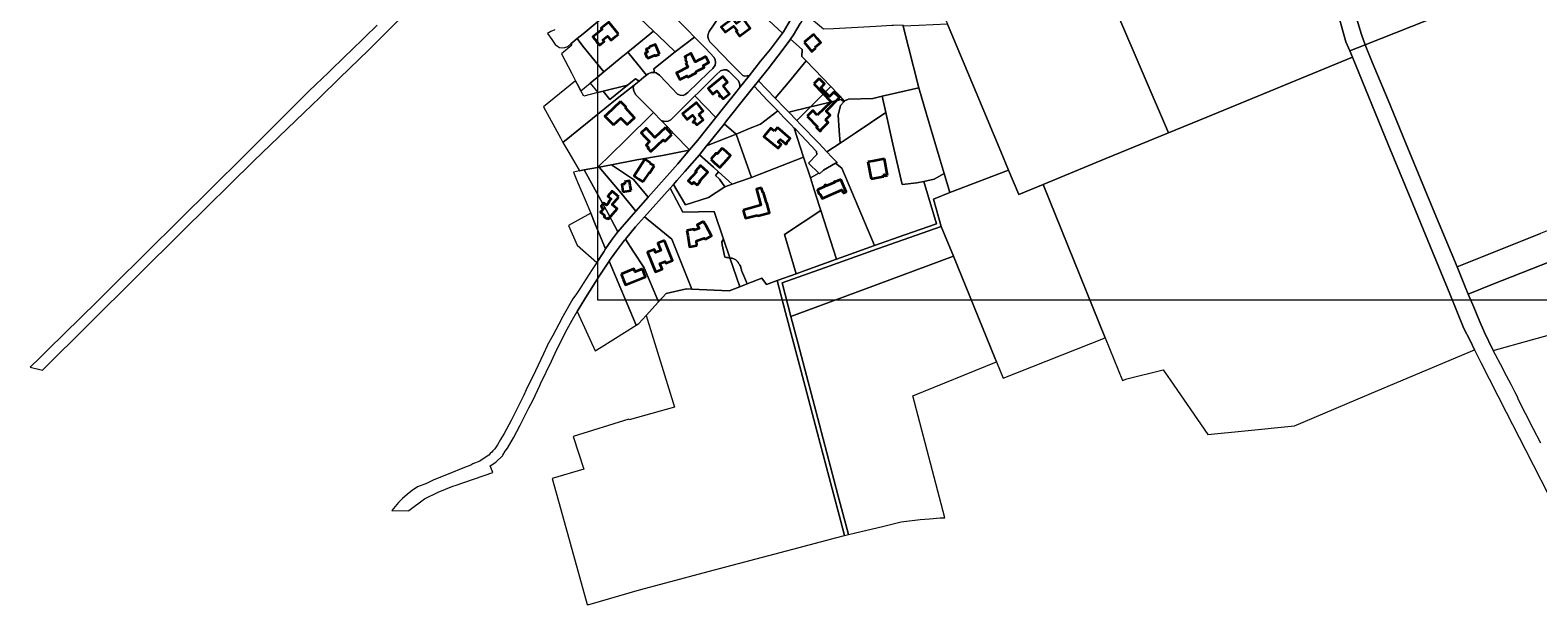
# Model space of a CAD drawing. Header units: metres. Extents: x 152747 to 157233, y 373738 to 378734.
# Tile 1 of 29: x 153053 to 154526, y 373778 to 374339. Entities that reach past the tile are written whole.
import ezdxf
from ezdxf.enums import TextEntityAlignment as Align

# ---------------------------------------------------------------- set-up
doc = ezdxf.new("R2010")
doc.units = ezdxf.units.M
for name, color, linetype, lineweight in [('B-XX-KG-GRENS_PERCEEL-GV', 150, 'Continuous', 18), ('B-XX-KG-GRENS_PERCEEL-S @ 0.001', 150, 'Continuous', 25), ('B-XX-OG-BEBOUWING-G', 7, 'Continuous', 35), ('B-XX-OG-BEBOUWING_HUISNUMMER-T18', 10, 'Continuous', 18), ('B-XX-OG-BEBOUWING_STRAATNAAM-T18', 10, 'Continuous', 18), ('X-XX-AL-DETAIL1-G', 7, 'Continuous', 18)]:
    doc.layers.add(name, color=color, linetype=linetype, lineweight=lineweight)
doc.styles.add('NLCS-ISO', font='NLCS-ISO.ttf', dxfattribs={"height": 1.8})
doc.styles.add('NLCS-ISO-M-T18', font='NLCS-ISO.ttf', dxfattribs={"height": 1.8})

# ---------------------------------------------------------------- blocks, each defined once
blk = doc.blocks.new('SKG-PERCEELNUMMER-SO')
at = {"layer": 'Defpoints'}
blk.add_point((0, 0), dxfattribs=at)
at = {"style": 'NLCS-ISO', "oblique": 10, "flags": 1}
blk.add_attdef('GEMEENTECODE', text='', height=1.8, dxfattribs=at).set_placement((0, 3), align=Align.MIDDLE_RIGHT)
at = {"style": 'NLCS-ISO', "oblique": 10}
blk.add_attdef('PERCEELNUMMER', text='', height=1.8, dxfattribs=at).set_placement((0, 0), align=Align.MIDDLE_CENTER)
at = {"style": 'NLCS-ISO', "oblique": 10, "flags": 1}
blk.add_attdef('SECTIE', text='', height=1.8, dxfattribs=at).set_placement((0, 2), align=Align.MIDDLE_LEFT)

msp = doc.modelspace()

# ---------------------------------------------------------------- linework, layer by layer
at = {"layer": 'B-XX-KG-GRENS_PERCEEL-GV'}
for points in [[(154551.715, 374720.47), (154519.145, 374713.308), (154517.516, 374712.967), (154505.184, 374710.386), (154501.576, 374709.631), (154488.886, 374706.952), (154488.234, 374636.776), (154487.824, 374591.591), (154487.368, 374531.385), (154428.07, 374531.094), (154427.906, 374474.52), (154427.561, 374439.465), (154427.385, 374421.589), (154427.471, 374401.61), (154344.131, 374366.925), (154353.839, 374334.803), (154357.555, 374324.891), (154432.355, 374354.589), (154544.269, 374398.613)], [(154544.269, 374398.613), (154432.355, 374354.589), (154357.555, 374324.891), (154364.419, 374308.042), (154379.9, 374270.848), (154396.79, 374229.441), (154423.976, 374163.988), (154447.17, 374108.045), (154473.27, 374118.268), (154528.832, 374140.465)], [(153391.894, 374343.999), (153379.944, 374332.315), (153366.067, 374318.769), (153361.822, 374314.717), (153344.609, 374297.86), (153332.148, 374285.927), (153325.07, 374279.089), (153321.448, 374275.59), (153294.364, 374248.66), (153293.3, 374247.603), (153293.262, 374247.565), (153292.237, 374246.545), (153261.581, 374216.064), (153198.476, 374153.589), (153133.94, 374089.502), (153118.007, 374073.682), (153070.651, 374027.041), (153062.599, 374019.26), (153052.944, 374009.852), (153065, 374007.02), (153202.526, 374143.271), (153271.08, 374211.19), (153320.573, 374258.62), (153335.627, 374273.173), (153355.659, 374292.538), (153383.68, 374319.688), (153426.044, 374361.868)], [(154328.384, 374364.176), (154338.635, 374327.889), (154342.353, 374318.855), (154357.555, 374324.891), (154353.839, 374334.803), (154344.131, 374366.925)], [(153795.808, 374349.331), (153788.921, 374337.468), (153787.942, 374336.177), (153776.239, 374320.747), (153766.508, 374308.819), (153755.383, 374294.684), (153745.782, 374282.484), (153743.769, 374279.927), (153730.335, 374263.28), (153722.864, 374253.912), (153716.421, 374245.832), (153704.925, 374231.513), (153697.316, 374222.325), (153696.849, 374221.761), (153685.924, 374208.569), (153656.85, 374175.996), (153644.772, 374162.403), (153637.849, 374154.611), (153627.226, 374142.195), (153625.765, 374140.487), (153620.907, 374133.832), (153615.231, 374125.335), (153613.423, 374122.628), (153606.587, 374112.064), (153602.119, 374105.161), (153593.419, 374091.595), (153589.912, 374086.332), (153586.772, 374081.621), (153583.372, 374076.52), (153573.683, 374059.933), (153573.298, 374059.273), (153569.625, 374051.793), (153563.726, 374040.755), (153558.269, 374030.996), (153558.17, 374030.784), (153554.445, 374022.834), (153546.705, 374006.312), (153537.678, 373987.582), (153535.288, 373982.622), (153522.952, 373957.87), (153516.214, 373945.069), (153512.609, 373939.283), (153509.604, 373933.882), (153507.052, 373930.083), (153504.999, 373927.963), (153503.974, 373926.905), (153502.496, 373925.386), (153501.069, 373923.919), (153496.61, 373920.979), (153492.385, 373917.896), (153485.49, 373915.421), (153483.668, 373914.127), (153477.262, 373911.762), (153461.346, 373905.417), (153447.402, 373899.655), (153440.22, 373896.206), (153431.495, 373892.873), (153426.323, 373889.276), (153421.812, 373885.727), (153416.871, 373881.479), (153412.775, 373877.543), (153406.36, 373869.918), (153422.348, 373869.518), (153422.973, 373869.631), (153438.292, 373881.037), (153451.767, 373887.729), (153465.821, 373893.689), (153468.324, 373894.349), (153504.949, 373907.063), (153502.341, 373913.285), (153507.94, 373917.074), (153514.4, 373923.277), (153514.768, 373923.889), (153514.806, 373923.952), (153517.087, 373927.746), (153519.291, 373930.652), (153525.187, 373940.928), (153531.638, 373953.009), (153540.331, 373969.986), (153544.017, 373977.355), (153551.009, 373992.061), (153551.78, 373993.684), (153562.326, 374015.864), (153567.628, 374027.016), (153577.759, 374047.13), (153582.562, 374055.74), (153587.457, 374064.105), (153595.724, 374077.714), (153609.095, 374098.895), (153618.738, 374113.515), (153619.626, 374114.947), (153620.715, 374116.465), (153625.856, 374123.627), (153633.574, 374133.904), (153634.524, 374135.047), (153644.307, 374146.822), (153653.106, 374156.668), (153678.229, 374184.781), (153681.476, 374188.414), (153684.908, 374192.254), (153692.626, 374200.934), (153707.124, 374217.479), (153713.879, 374226.153), (153715.831, 374228.432), (153730.964, 374247.473), (153733.448, 374250.599), (153751.127, 374272.939), (153760.279, 374284.37), (153764.547, 374289.701), (153773.956, 374301.455), (153788.892, 374320.676), (153795.158, 374329.265), (153795.87, 374330.353), (153798.711, 374334.696), (153805.453, 374345.791)], [(153565.703, 374339.451), (153561.701, 374338.021), (153558.564, 374335.952), (153562.535, 374330.114), (153566.061, 374325.02), (153568.075, 374323.503), (153570.157, 374322.338), (153572.824, 374321.757), (153575.369, 374322.259), (153578.247, 374323.355), (153581.207, 374325.777), (153587.453, 374330.887), (153593.318, 374335.686), (153614.679, 374353.398)], [(153695.126, 374339.49), (153702.219, 374332.211), (153713.015, 374321.132), (153721.447, 374312.617), (153722.386, 374310.062), (153722.732, 374307.657), (153722.237, 374304.864), (153719.913, 374301.689), (153715.752, 374297.694), (153695.689, 374278.347), (153693.046, 374276.182), (153690.898, 374275.459), (153688.066, 374275.56), (153685.563, 374276.622), (153674.425, 374288.393), (153667.84, 374295.277), (153664.581, 374297.36), (153663.051, 374297.696), (153662.054, 374297.915), (153659.702, 374297.851), (153656.799, 374296.431), (153655.292, 374295.224), (153652.634, 374293.097), (153647.893, 374289.301), (153643.082, 374285.45), (153642.272, 374283.119), (153642.684, 374279.714), (153644.633, 374276.127), (153661.947, 374258.566), (153669.573, 374250.833), (153672.934, 374249.863), (153676.522, 374250.276), (153678.862, 374251.621), (153693.394, 374265.919), (153702.58, 374274.877), (153705.652, 374277.873), (153723.139, 374295.592), (153727.527, 374299.434), (153730.616, 374300.49), (153733.28, 374300.274), (153736.054, 374298.905), (153745.041, 374289.663), (153745.817, 374287.98), (153746.274, 374285.773), (153746.321, 374283.717), (153745.782, 374282.484), (153755.383, 374294.684), (153753.42, 374294.498), (153751.266, 374294.324), (153749.388, 374294.828), (153737.757, 374306.694), (153720.791, 374324.145), (153717.235, 374327.929), (153715.733, 374330.409), (153715.276, 374332.616), (153715.518, 374335.42), (153716.566, 374337.852), (153725.528, 374351.311)], [(154529.02, 373935.47), (154521.46, 373949.74), (154514.001, 373964.601), (154506.526, 373979.162), (154507.08, 373979.444), (154503.61, 373985.884), (154499.964, 373992.858), (154493.252, 374005.7), (154491.783, 374008.51), (154482.658, 374026.024), (154482.29, 374026.73), (154474.183, 374043.74), (154468.749, 374055.716), (154463.589, 374068.319), (154458.2, 374081.315), (154455.298, 374088.312), (154447.17, 374108.045), (154423.976, 374163.988), (154396.79, 374229.441), (154379.9, 374270.848), (154364.419, 374308.042), (154357.555, 374324.891), (154342.353, 374318.855), (154344.887, 374312.703), (154380.037, 374227.336), (154401.906, 374174.006), (154420.835, 374128.106), (154439.996, 374081.555), (154453.788, 374047.652), (154459.931, 374035.835), (154464.413, 374026.834), (154470.529, 374014.552), (154495.348, 373965.76), (154514.229, 373928.937), (154543.667, 373871.053)]]:
    msp.add_lwpolyline(points, dxfattribs=at)
for points in [[(154125.07, 374469.791), (154108.686, 374463.101), (154103.438, 374460.887), (154080.359, 374451.153), (154057.374, 374441.458), (154049.086, 374437.962), (153997.465, 374416.137), (153986.149, 374411.352), (153931.269, 374388.463), (153949.398, 374345.031), (153977.278, 374278.24), (154001.416, 374220.587), (154008.965, 374202.474), (154018.948, 374178.52), (154042.782, 374188.367), (154104.115, 374213.708), (154165.173, 374238.827), (154115.719, 374354.087), (154105.278, 374378.419), (154158.675, 374398.369), (154148.848, 374419.214)], [(154342.353, 374318.855), (154338.635, 374327.889), (154328.384, 374364.176), (154310.565, 374427.33), (154198.5, 374385.367), (154115.719, 374354.087), (154165.173, 374238.827), (154202.696, 374254.264), (154344.887, 374312.703)], [(153787.942, 374336.177), (153788.921, 374337.468), (153795.808, 374349.331), (153776.089, 374367.288), (153768.528, 374374.2), (153750.65, 374390.627), (153742.27, 374377.689), (153770.437, 374352.547)], [(153683.123, 374318.005), (153702.219, 374332.211), (153695.126, 374339.49), (153670.613, 374364.337), (153651.91, 374383.615), (153633.505, 374365.49), (153648.72, 374350.93), (153661.908, 374338.332), (153666.597, 374333.853)], [(153787.942, 374336.177), (153770.437, 374352.547), (153742.27, 374377.689), (153739.888, 374373.537), (153725.528, 374351.311), (153716.566, 374337.852), (153715.518, 374335.42), (153715.276, 374332.616), (153715.733, 374330.409), (153717.235, 374327.929), (153720.791, 374324.145), (153737.757, 374306.694), (153749.388, 374294.828), (153751.266, 374294.324), (153753.42, 374294.498), (153755.383, 374294.684), (153766.508, 374308.819), (153776.239, 374320.747)], [(153631.458, 374367.441), (153614.679, 374353.398), (153593.318, 374335.686), (153587.453, 374330.887), (153593.105, 374323.629), (153613.341, 374298.39), (153630.326, 374312.332), (153636.86, 374317.711), (153661.908, 374338.332), (153648.72, 374350.93), (153633.505, 374365.49), (153632.362, 374366.584)], [(153879.4, 374342.765), (153837.821, 374340.59), (153828.273, 374340.062), (153811.043, 374354.425), (153805.453, 374345.791), (153798.711, 374334.696), (153795.87, 374330.353), (153807.201, 374320.323), (153806.933, 374313.542), (153811.198, 374309.11), (153827.119, 374292.562), (153835.35, 374284.037), (153848.732, 374270.177), (153852.423, 374271.597), (153876.302, 374272.353), (153885.607, 374274.541), (153921.262, 374282.926), (153906.08, 374343.173), (153905.835, 374344.147), (153896.075, 374343.637), (153894.965, 374343.579)], [(153949.398, 374345.031), (153921.408, 374343.83), (153906.08, 374343.173), (153921.262, 374282.926), (153928.883, 374257.015), (153941.105, 374215.36), (153946.071, 374199.02), (153951.725, 374180.419), (154008.965, 374202.474), (154001.416, 374220.587), (153977.278, 374278.24)], [(153587.453, 374330.887), (153581.207, 374325.777), (153582.208, 374324.573), (153571.991, 374316.208), (153581.908, 374297.475), (153585.905, 374289.692), (153587.401, 374286.779), (153591.132, 374279.965), (153600.067, 374287.41), (153606.839, 374293.052), (153613.341, 374298.39), (153593.105, 374323.629)], [(153661.908, 374338.332), (153636.86, 374317.711), (153655.292, 374295.224), (153656.799, 374296.431), (153659.702, 374297.851), (153662.054, 374297.915), (153663.051, 374297.696), (153662.501, 374301.411), (153683.123, 374318.005), (153666.597, 374333.853)], [(153683.123, 374318.005), (153662.501, 374301.411), (153663.051, 374297.696), (153664.581, 374297.36), (153667.84, 374295.277), (153674.425, 374288.393), (153685.563, 374276.622), (153688.066, 374275.56), (153690.898, 374275.459), (153693.046, 374276.182), (153695.689, 374278.347), (153715.752, 374297.694), (153719.913, 374301.689), (153722.237, 374304.864), (153722.732, 374307.657), (153722.386, 374310.062), (153721.447, 374312.617), (153713.015, 374321.132), (153702.219, 374332.211)], [(153781.072, 374272.592), (153793.65, 374287.767), (153811.198, 374309.11), (153806.933, 374313.542), (153807.201, 374320.323), (153795.87, 374330.353), (153795.158, 374329.265), (153788.892, 374320.676), (153773.956, 374301.455), (153764.547, 374289.701)], [(153613.341, 374298.39), (153606.839, 374293.052), (153600.067, 374287.41), (153607.571, 374278.15), (153612.886, 374279.484), (153636.532, 374285.419), (153644.308, 374291.502), (153647.893, 374289.301), (153652.634, 374293.097), (153655.292, 374295.224), (153636.86, 374317.711), (153630.326, 374312.332)], [(153702.58, 374274.877), (153722.864, 374253.912), (153730.335, 374263.28), (153743.769, 374279.927), (153745.782, 374282.484), (153746.321, 374283.717), (153746.274, 374285.773), (153745.817, 374287.98), (153745.041, 374289.663), (153736.054, 374298.905), (153733.28, 374300.274), (153730.616, 374300.49), (153727.527, 374299.434), (153723.139, 374295.592), (153705.652, 374277.873)], [(153781.072, 374272.592), (153790.252, 374263.087), (153794.235, 374258.936), (153815.546, 374264.267), (153835.35, 374284.037), (153827.119, 374292.562), (153811.198, 374309.11), (153793.65, 374287.767)], [(154042.782, 374188.367), (154084.676, 374084.498), (154103.428, 374038.443), (154120.387, 373996.792), (154124.494, 373998.398), (154160.165, 374007.09), (154166.824, 373997.47), (154203.807, 373944.036), (154239.742, 373947.639), (154288.413, 373952.427), (154318.194, 373965.235), (154369.821, 373986.967), (154464.413, 374026.834), (154459.931, 374035.835), (154453.788, 374047.652), (154439.996, 374081.555), (154420.835, 374128.106), (154401.906, 374174.006), (154380.037, 374227.336), (154344.887, 374312.703), (154202.696, 374254.264), (154165.173, 374238.827), (154104.115, 374213.708)], [(153591.132, 374279.965), (153587.401, 374286.779), (153585.905, 374289.692), (153554.569, 374264.258), (153571.182, 374233.879), (153573.561, 374229.478), (153590.535, 374243.164), (153626.652, 374272.317), (153643.082, 374285.45), (153647.893, 374289.301), (153644.308, 374291.502), (153636.532, 374285.419), (153619.521, 374271.28), (153612.886, 374279.484), (153607.571, 374278.15), (153593.992, 374274.741)], [(153607.339, 374205.02), (153633.962, 374231.05), (153661.947, 374258.566), (153644.633, 374276.127), (153642.684, 374279.714), (153642.272, 374283.119), (153643.082, 374285.45), (153626.652, 374272.317), (153590.535, 374243.164), (153573.561, 374229.478), (153579.357, 374219.602), (153589.665, 374201.648), (153594.386, 374202.549)], [(153612.886, 374279.484), (153619.521, 374271.28), (153636.532, 374285.419)], [(153760.279, 374284.37), (153751.127, 374272.939), (153733.448, 374250.599), (153730.964, 374247.473), (153731.319, 374247.176), (153737.912, 374241.661), (153742.878, 374237.516), (153756.516, 374243.347), (153766.513, 374247.183), (153783.373, 374260.304), (153773.562, 374270.531)], [(153781.072, 374272.592), (153764.547, 374289.701), (153760.279, 374284.37), (153773.562, 374270.531), (153783.373, 374260.304), (153789.144, 374254.288), (153796.459, 374246.508), (153799.448, 374243.543), (153801.306, 374241.7), (153821.41, 374220.66), (153821.492, 374217.746), (153813.51, 374209.335), (153823.527, 374199.563), (153824.4, 374198.711), (153828.19, 374202.293), (153839.985, 374209.068), (153841.582, 374209.986), (153836.37, 374215.028), (153831.473, 374220.184), (153823.45, 374228.634), (153804.953, 374247.77), (153802.05, 374250.795), (153794.235, 374258.936), (153790.252, 374263.087)], [(153848.732, 374270.177), (153835.35, 374284.037), (153815.546, 374264.267), (153822.465, 374265.998), (153845.416, 374271.569), (153847.855, 374269.114)], [(153702.58, 374274.877), (153693.394, 374265.919), (153678.862, 374251.621), (153676.522, 374250.276), (153672.934, 374249.863), (153669.573, 374250.833), (153676.3, 374243.9), (153682.12, 374237.69), (153697.316, 374222.325), (153704.925, 374231.513), (153716.421, 374245.832), (153722.864, 374253.912)], [(153831.473, 374220.184), (153844.37, 374228.775), (153843.449, 374241.057), (153842.447, 374256.258), (153844.805, 374265.418), (153847.855, 374269.114), (153845.416, 374271.569), (153822.465, 374265.998), (153815.546, 374264.267), (153802.05, 374250.795), (153804.953, 374247.77), (153823.45, 374228.634)], [(153885.607, 374274.541), (153876.302, 374272.353), (153852.423, 374271.597), (153848.732, 374270.177), (153847.855, 374269.114), (153844.805, 374265.418), (153842.447, 374256.258), (153843.449, 374241.057), (153844.37, 374228.775), (153858.968, 374238.499), (153889.136, 374258.684)], [(153885.607, 374274.541), (153889.136, 374258.684), (153895.988, 374227.902), (153904.916, 374188.289), (153919.495, 374189.967), (153926.168, 374191.369), (153936.305, 374193.497), (153946.071, 374199.02), (153941.105, 374215.36), (153928.883, 374257.015), (153921.262, 374282.926)], [(153661.947, 374258.566), (153633.962, 374231.05), (153607.339, 374205.02), (153608.926, 374205.323), (153620.873, 374207.602), (153645.867, 374212.37), (153670.843, 374216.82), (153696.849, 374221.761), (153697.316, 374222.325), (153682.12, 374237.69), (153676.3, 374243.9), (153669.573, 374250.833)], [(153742.878, 374237.516), (153757.915, 374195.184), (153808.695, 374215.117), (153799.448, 374243.543), (153796.459, 374246.508), (153789.144, 374254.288), (153783.373, 374260.304), (153766.513, 374247.183), (153756.516, 374243.347)], [(153794.235, 374258.936), (153802.05, 374250.795), (153815.546, 374264.267)], [(153831.473, 374220.184), (153836.37, 374215.028), (153841.582, 374209.986), (153839.985, 374209.068), (153846.01, 374204.296), (153878.105, 374128.615), (153907.646, 374139.06), (153938.404, 374149.875), (153926.168, 374191.369), (153919.495, 374189.967), (153904.916, 374188.289), (153895.988, 374227.902), (153889.136, 374258.684), (153858.968, 374238.499), (153844.37, 374228.775)], [(153731.319, 374247.176), (153730.964, 374247.473), (153715.831, 374228.432), (153713.879, 374226.153), (153742.878, 374237.516), (153737.912, 374241.661)], [(153815.287, 374194.855), (153823.527, 374199.563), (153813.51, 374209.335), (153821.492, 374217.746), (153821.41, 374220.66), (153801.306, 374241.7), (153799.448, 374243.543), (153808.695, 374215.117)], [(153742.878, 374237.516), (153713.879, 374226.153), (153707.124, 374217.479), (153720.595, 374205.308), (153725.623, 374200.724), (153738.933, 374188.652), (153745.352, 374190.925), (153757.645, 374195.078), (153757.915, 374195.184)], [(153656.85, 374175.996), (153685.924, 374208.569), (153696.849, 374221.761), (153670.843, 374216.82), (153645.867, 374212.37), (153620.873, 374207.602), (153642.508, 374193.201)], [(153681.476, 374188.414), (153678.229, 374184.781), (153690.814, 374161.455), (153721.303, 374162.007), (153730.519, 374134.984), (153736.762, 374116.678), (153737.821, 374116.481), (153738.872, 374116.243), (153739.641, 374116.034), (153740.391, 374115.762), (153741.115, 374115.429), (153741.809, 374115.037), (153742.468, 374114.589), (153743.088, 374114.087), (153743.664, 374113.536), (153744.192, 374112.938), (153744.669, 374112.299), (153745.091, 374111.623), (153745.455, 374110.914), (153745.99, 374110.194), (153746.467, 374109.434), (153746.885, 374108.64), (153747.24, 374107.816), (153747.531, 374106.967), (153747.755, 374106.098), (153747.911, 374105.215), (153747.999, 374104.322), (153751.216, 374096.685), (153753.521, 374091.2), (153767.878, 374096.759), (153772.345, 374090.592), (153782.89, 374094.415), (153801.509, 374101.166), (153790.108, 374139.51), (153825.51, 374162.966), (153824.286, 374166.731), (153819.054, 374183.276), (153815.287, 374194.855), (153808.695, 374215.117), (153757.915, 374195.184), (153757.645, 374195.078), (153745.352, 374190.925), (153738.933, 374188.652), (153731.574, 374186.045), (153715.816, 374175.578), (153693.398, 374168.442), (153688.189, 374177.221)], [(153692.626, 374200.934), (153684.908, 374192.254), (153681.476, 374188.414), (153688.189, 374177.221), (153693.398, 374168.442), (153715.816, 374175.578), (153731.574, 374186.045), (153726.472, 374193.575), (153722.494, 374197.291), (153725.623, 374200.724), (153720.595, 374205.308), (153707.124, 374217.479)], [(153583.733, 374200.517), (153586.579, 374193.993), (153588.236, 374190.048), (153595.206, 374173.454), (153600.741, 374160.257), (153605.186, 374149.659), (153615.231, 374125.335), (153620.907, 374133.832), (153625.765, 374140.487), (153627.226, 374142.195), (153617.6, 374159.938), (153594.386, 374202.549), (153589.665, 374201.648)], [(153644.772, 374162.403), (153630.278, 374179.853), (153608.926, 374205.323), (153607.339, 374205.02), (153594.386, 374202.549), (153617.6, 374159.938), (153627.226, 374142.195), (153637.849, 374154.611)], [(153608.926, 374205.323), (153630.278, 374179.853), (153644.772, 374162.403), (153656.85, 374175.996), (153642.508, 374193.201), (153620.873, 374207.602)], [(153725.623, 374200.724), (153722.494, 374197.291), (153726.472, 374193.575), (153731.574, 374186.045), (153738.933, 374188.652)], [(153848.675, 373845.345), (153852.416, 373846.283), (153842.003, 373885.204), (153824.301, 373953.598), (153803.276, 374032.744), (153796.336, 374059.258), (153787.736, 374092.116), (153829.202, 374106.916), (153881.071, 374125.349), (153943.27, 374147.423), (153935.505, 374174.169), (153951.725, 374180.419), (153946.071, 374199.02), (153936.305, 374193.497), (153926.168, 374191.369), (153938.404, 374149.875), (153907.646, 374139.06), (153878.105, 374128.615), (153849.859, 374118.627), (153840.974, 374115.421), (153810.284, 374104.348), (153801.509, 374101.166), (153782.89, 374094.415), (153791.106, 374063.109), (153810.165, 373990.853), (153821.859, 373946.337), (153836.459, 373890.948), (153844.718, 373860.393)], [(153839.985, 374209.068), (153828.19, 374202.293), (153824.4, 374198.711), (153823.527, 374199.563), (153815.287, 374194.855), (153819.054, 374183.276), (153824.286, 374166.731), (153825.51, 374162.966), (153840.974, 374115.421), (153849.859, 374118.627), (153878.105, 374128.615), (153846.01, 374204.296)], [(154042.782, 374188.367), (154018.948, 374178.52), (154008.965, 374202.474), (153951.725, 374180.419), (153935.505, 374174.169), (153943.27, 374147.423), (153955.063, 374118.446), (153995.592, 374018.865), (153997.107, 374015.135), (154003.561, 373999.247), (154103.428, 374038.443), (154084.676, 374084.498)], [(153699.332, 374086.165), (153735.834, 374084.354), (153746.391, 374088.441), (153736.762, 374116.678), (153735.555, 374116.85), (153734.341, 374116.97), (153733.123, 374117.037), (153731.749, 374117.189), (153729.12, 374129.447), (153728.761, 374132.395), (153730.519, 374134.984), (153721.303, 374162.007), (153690.814, 374161.455), (153678.229, 374184.781), (153653.106, 374156.668), (153679.993, 374135.087), (153692.356, 374103.86)], [(153578.962, 374148.157), (153587.542, 374129.192), (153606.587, 374112.064), (153613.423, 374122.628), (153615.231, 374125.335), (153605.186, 374149.659), (153600.741, 374160.257)], [(153699.332, 374086.165), (153692.356, 374103.86), (153679.993, 374135.087), (153653.106, 374156.668), (153644.307, 374146.822), (153634.524, 374135.047), (153642.235, 374123.205), (153652.94, 374106.76), (153666.768, 374073.585), (153674.33, 374081.979), (153694.339, 374086.437)], [(153840.974, 374115.421), (153825.51, 374162.966), (153790.108, 374139.51), (153801.509, 374101.166), (153810.284, 374104.348)], [(154585.98, 374155.281), (154584.136, 374162.494), (154528.832, 374140.465), (154473.27, 374118.268), (154447.17, 374108.045), (154455.298, 374088.312), (154458.2, 374081.315), (154482.05, 374090.803), (154538.472, 374113.027), (154560.393, 374121.662), (154567.015, 374124.299), (154585.902, 374131.819), (154591.416, 374134.015)], [(153943.27, 374147.423), (153881.071, 374125.349), (153829.202, 374106.916), (153787.736, 374092.116), (153796.336, 374059.258), (153867.552, 374085.846), (153955.063, 374118.446)], [(153666.768, 374073.585), (153652.94, 374106.76), (153642.235, 374123.205), (153634.524, 374135.047), (153633.574, 374133.904), (153625.856, 374123.627), (153620.715, 374116.465), (153619.626, 374114.947), (153618.738, 374113.515), (153645.13, 374050.805), (153647.675, 374052.401), (153654.776, 374060.413)], [(153736.762, 374116.678), (153730.519, 374134.984), (153728.761, 374132.395), (153729.12, 374129.447), (153731.749, 374117.189), (153733.123, 374117.037), (153734.341, 374116.97), (153735.555, 374116.85)], [(153645.13, 374050.805), (153618.738, 374113.515), (153609.095, 374098.895), (153595.724, 374077.714), (153587.457, 374064.105), (153605.152, 374025.804), (153610.885, 374029.39)], [(153745.455, 374110.914), (153745.091, 374111.623), (153744.669, 374112.299), (153744.192, 374112.938), (153743.664, 374113.536), (153743.088, 374114.087), (153742.468, 374114.589), (153741.809, 374115.037), (153741.115, 374115.429), (153740.391, 374115.762), (153739.641, 374116.034), (153738.872, 374116.243), (153737.821, 374116.481), (153736.762, 374116.678), (153746.391, 374088.441), (153753.521, 374091.2), (153751.216, 374096.685), (153747.999, 374104.322), (153747.911, 374105.215), (153747.755, 374106.098), (153747.531, 374106.967), (153747.24, 374107.816), (153746.885, 374108.64), (153746.467, 374109.434), (153745.99, 374110.194)], [(153852.416, 373846.283), (153857.987, 373847.68), (153887.137, 373854.449), (153904.061, 373858.76), (153922.603, 373860.985), (153931.705, 373861.686), (153942.056, 373862.495), (153946.561, 373862.579), (153915.507, 373981.955), (153997.107, 374015.135), (153995.592, 374018.865), (153955.063, 374118.446), (153867.552, 374085.846), (153796.336, 374059.258), (153803.276, 374032.744), (153824.301, 373953.598), (153842.003, 373885.204)], [(154538.472, 374113.027), (154482.05, 374090.803), (154458.2, 374081.315), (154463.589, 374068.319), (154468.749, 374055.716), (154474.183, 374043.74), (154482.29, 374026.73), (154482.658, 374026.024), (154557.493, 374046.979), (154550.946, 374069.477)], [(153597.403, 373777.559), (153597.612, 373777.619), (153598.189, 373777.785), (153598.573, 373777.896), (153600.112, 373778.339), (153648.516, 373792.273), (153674.234, 373799.144), (153715.291, 373810.159), (153798.146, 373832.045), (153841.073, 373843.44), (153848.675, 373845.345), (153844.718, 373860.393), (153836.459, 373890.948), (153821.859, 373946.337), (153810.165, 373990.853), (153791.106, 374063.109), (153782.89, 374094.415), (153772.345, 374090.592), (153767.878, 374096.759), (153753.521, 374091.2), (153746.391, 374088.441), (153735.834, 374084.354), (153699.332, 374086.165), (153694.339, 374086.437), (153674.33, 374081.979), (153666.768, 374073.585), (153654.776, 374060.413), (153682.557, 373970.676), (153638.274, 373958.322), (153638.008, 373959.011), (153583.558, 373942.093), (153593.891, 373910.066), (153562.988, 373901.193), (153573.115, 373864.811), (153597.338, 373777.792)]]:
    msp.add_lwpolyline(points, close=True, dxfattribs=at)
at = {"layer": 'B-XX-OG-BEBOUWING-G'}
for points in [[(153615.379, 374344.769), (153610.909, 374341.18), (153611.936, 374339.901), (153602.914, 374332.657), (153606.658, 374327.995), (153606.221, 374327.644), (153606.828, 374326.888), (153607.265, 374327.238), (153609.369, 374324.618), (153613.782, 374328.162), (153612.524, 374329.729), (153617.187, 374333.473), (153620.549, 374329.286), (153625.02, 374332.898)], [(153627.89, 374335.229), (153618.249, 374347.1), (153615.379, 374344.769)], [(153625.02, 374332.898), (153627.89, 374335.229)], [(153818.55, 374335.279), (153809.139, 374327.3)], [(153819.954, 374322.485), (153825.505, 374327.081), (153821.79, 374331.46), (153818.55, 374335.279)], [(153658.482, 374321.982), (153654.846, 374320.493), (153656.012, 374317.643), (153653.801, 374316.737), (153655.441, 374312.731), (153656.001, 374312.948), (153656.438, 374311.878), (153663.441, 374314.703), (153663.716, 374314.07), (153667.804, 374315.747)], [(153664.274, 374324.354), (153663.927, 374325.202), (153658.135, 374322.83), (153658.482, 374321.982)], [(153667.804, 374315.747), (153665.907, 374320.373), (153664.274, 374324.354)], [(153693.483, 374307.318), (153695.669, 374303.078), (153684.914, 374297.533), (153684.85, 374297.658), (153684.476, 374297.465), (153687.868, 374290.887), (153694.96, 374294.545), (153695.602, 374293.3), (153703.823, 374297.539), (153703.365, 374298.428), (153705.827, 374299.697), (153711.693, 374302.722), (153710.63, 374304.784), (153716.07, 374307.588), (153713.069, 374313.409)], [(153701.35, 374311.13), (153701.466, 374311.19), (153698.616, 374316.674), (153692.582, 374313.539), (153693.712, 374311.364), (153692.931, 374310.959)], [(153713.069, 374313.409), (153707.514, 374310.523), (153707.454, 374310.638), (153702.964, 374308.306), (153702.904, 374308.421), (153702.789, 374308.361), (153701.35, 374311.13)], [(153809.139, 374327.3), (153812.378, 374323.48), (153816.691, 374318.394), (153820.712, 374321.759)], [(153820.712, 374321.759), (153819.954, 374322.485)], [(153692.931, 374310.959), (153694.53, 374307.857), (153693.483, 374307.318)], [(153824.05, 374292.054), (153818.644, 374286.802)], [(153818.644, 374286.802), (153835.611, 374269.247), (153822.011, 374256.129)], [(153829.98, 374251.574), (153834.551, 374256.11), (153830.6, 374260.182), (153843.644, 374273.288), (153838.351, 374278.663), (153833.922, 374274.288), (153825.401, 374282.914), (153829.176, 374286.717), (153824.05, 374292.054)], [(153629.864, 374269.57), (153616.37, 374256.842), (153614.626, 374255.197), (153623.005, 374246.606)], [(153634.312, 374263.442), (153635.017, 374264.107), (153629.864, 374269.57)], [(153643.356, 374253.465), (153643.551, 374253.649), (153634.312, 374263.442)], [(153822.011, 374256.129), (153817.771, 374260.695), (153815.589, 374258.519), (153812.049, 374254.989)], [(153812.049, 374254.989), (153822.239, 374244.73), (153821.438, 374243.949), (153824.839, 374240.479), (153825.731, 374241.349), (153825.398, 374241.681)], [(153623.005, 374246.606), (153630.165, 374253.313), (153636.455, 374246.952), (153639.909, 374250.212)], [(153639.909, 374250.212), (153643.356, 374253.465)], [(153673.648, 374244.122), (153663.349, 374234.354), (153654.89, 374243.273), (153650.07, 374238.701), (153653.511, 374235.073)], [(153680.09, 374237.33), (153677.089, 374240.494), (153673.648, 374244.122)], [(153780.137, 374240.576), (153776.832, 374243.304), (153769.948, 374235.345), (153783.844, 374223.862), (153786.803, 374227.384), (153783.884, 374229.914), (153785.983, 374232.395), (153787.71, 374230.919)], [(153783.299, 374244.139), (153780.137, 374240.576)], [(153787.71, 374230.919), (153791.448, 374227.611), (153792.22, 374228.47), (153791.748, 374228.88), (153795.599, 374233.219), (153783.299, 374244.139)], [(153825.398, 374241.681), (153828.929, 374245.15), (153832.744, 374248.898), (153829.98, 374251.574)], [(153653.511, 374235.073), (153658.105, 374230.228), (153654.811, 374226.957), (153657.139, 374224.468), (153656.336, 374223.729), (153659.488, 374220.719), (153671.404, 374231.999), (153673.137, 374230.408)], [(153673.137, 374230.408), (153680.09, 374237.33)], [(153653.476, 374212.991), (153643.209, 374196.699), (153647.698, 374193.609), (153651.78, 374190.799)], [(153658.409, 374209.09), (153658.735, 374209.615), (153653.476, 374212.991)], [(153729.28, 374223.999), (153724.154, 374218.286), (153723.417, 374218.952), (153718.083, 374213.021)], [(153718.083, 374213.021), (153721.801, 374209.677), (153726.951, 374205.045), (153733.667, 374212.613)], [(153733.746, 374219.992), (153733.002, 374220.66), (153729.28, 374223.999)], [(153733.667, 374212.613), (153737.347, 374216.759), (153733.746, 374219.992)], [(153887.594, 374213.444), (153876.419, 374211.3), (153871.519, 374210.36)], [(153871.519, 374210.36), (153874.678, 374193.871)], [(153890.823, 374197.146), (153887.594, 374213.444)], [(153651.78, 374190.799), (153658.069, 374199.959), (153658.428, 374199.74), (153662.62, 374206.471)], [(153662.62, 374206.471), (153658.409, 374209.09)], [(153704.71, 374187.769), (153707.75, 374191.129), (153707.078, 374191.729), (153714.974, 374200.474), (153707.94, 374206.829), (153703.079, 374201.471), (153703.899, 374200.731), (153695.95, 374191.949), (153699.7, 374188.57)], [(153874.678, 374193.871), (153879.544, 374194.801), (153886.682, 374196.166), (153886.372, 374197.685)], [(153886.372, 374197.685), (153888.103, 374198.083), (153888.419, 374196.743), (153890.823, 374197.146)], [(153633.91, 374188.579), (153631.083, 374188.193), (153631.36, 374186.261), (153632.068, 374181.319)], [(153632.068, 374181.319), (153640.049, 374182.469)], [(153640.049, 374182.469), (153639.339, 374187.411), (153638.708, 374191.803), (153633.666, 374190.932)], [(153633.666, 374190.932), (153633.91, 374188.579)], [(153699.7, 374188.57), (153701.558, 374190.631), (153704.71, 374187.769)], [(153767.61, 374185.221), (153762.559, 374183.819), (153766.91, 374168.131), (153749.749, 374163.37)], [(153768.948, 374180.409), (153767.61, 374185.221)], [(153845.03, 374193.36), (153839.578, 374190.96), (153839.39, 374191.4), (153838.65, 374191.07), (153838.948, 374190.389), (153831.019, 374186.92), (153830.45, 374188.15), (153829.029, 374187.501), (153829.468, 374186.49), (153822.95, 374183.619), (153823.15, 374183.16), (153822.178, 374182.721), (153823.996, 374178.624)], [(153823.996, 374178.624), (153825.037, 374178.925), (153826.914, 374174.583), (153846.012, 374182.996), (153847.393, 374179.948)], [(153847.393, 374179.948), (153850.405, 374181.195), (153847.049, 374188.79), (153845.03, 374193.36)], [(153763.645, 374158.525), (153763.932, 374157.61), (153775.309, 374160.506), (153772.747, 374170.424), (153772.302, 374170.318), (153769.441, 374180.546), (153768.948, 374180.409)], [(153710.973, 374152.217), (153704.84, 374148.802), (153706.786, 374145.307), (153701.852, 374143.62), (153701.693, 374144.607), (153694.762, 374143.488)], [(153713.405, 374147.849), (153710.973, 374152.217)], [(153749.749, 374163.37), (153751.08, 374158.551), (153751.903, 374155.571), (153763.645, 374158.525)], [(153694.762, 374143.488), (153695.548, 374138.55), (153697.293, 374127.589), (153704.508, 374128.848)], [(153712.371, 374134.624), (153718.805, 374138.15), (153713.405, 374147.849)], [(153704.508, 374128.848), (153704.034, 374133.189), (153711.637, 374135.857), (153712.371, 374134.624)], [(153630.359, 374100.579), (153632.278, 374095.96), (153634.583, 374090.411), (153654.346, 374098.252), (153653.069, 374101.3), (153651.138, 374105.909)], [(153651.138, 374105.909), (153644.07, 374102.96), (153642.889, 374105.799), (153630.359, 374100.579)]]:
    msp.add_lwpolyline(points, dxfattribs=at)
for points in [[(153749.28, 374350.828), (153745.689, 374348.16), (153745.989, 374347.759), (153743.231, 374345.699), (153739.52, 374350.679), (153728.179, 374342.149), (153731.985, 374337.095), (153740.11, 374343.218), (153743.751, 374338.389), (153742.898, 374337.75), (153746.209, 374333.35), (153756.539, 374341.06)], [(153730.03, 374284.859), (153734.29, 374288.279), (153729.81, 374293.88), (153715.379, 374282.19), (153719.869, 374276.658), (153723.809, 374279.859), (153726.959, 374275.97), (153726.138, 374274.949), (153726.981, 374274.258), (153727.598, 374275.03), (153730.049, 374272), (153736.329, 374277.068)], [(153706.338, 374256.839), (153710.64, 374260.269), (153704.17, 374268.428), (153690.498, 374257.54), (153694.93, 374251.91), (153700.12, 374255.999), (153702.82, 374252.559), (153700.42, 374249.359), (153701.18, 374248.8), (153701.768, 374249.61), (153704.268, 374246.558), (153710.589, 374251.529)], [(153628.305, 374176.289), (153621.763, 374181.995), (153617.504, 374177.111), (153620.563, 374174.443), (153618.026, 374171.534), (153618.689, 374170.955), (153616.165, 374168.062), (153614.262, 374169.722), (153612.913, 374169.971), (153610.789, 374167.537), (153611.233, 374166.234), (153613.117, 374164.591), (153610.651, 374161.765), (153610.569, 374161.837), (153610.22, 374161.438), (153610.62, 374161.09), (153610.692, 374161.172), (153614.121, 374158.182), (153613.972, 374156.81), (153616.023, 374155.023), (153617.348, 374155.408), (153617.635, 374155.158), (153617.562, 374155.075), (153617.962, 374154.727), (153626.626, 374164.659), (153626.226, 374165.007), (153626.154, 374164.924), (153621.58, 374168.914), (153623.9, 374171.575), (153624.066, 374171.43)], [(153672.886, 374133.509), (153666.334, 374130.908), (153669.061, 374123.963), (153664.057, 374121.887), (153662.878, 374124.877), (153656.307, 374122.274), (153663.912, 374103.156), (153670.437, 374105.746), (153668.275, 374111.193), (153673.368, 374113.215), (153674.106, 374111.356), (153680.649, 374113.954)]]:
    msp.add_lwpolyline(points, close=True, dxfattribs=at)
at = {"layer": 'X-XX-AL-DETAIL1-G'}
msp.add_lwpolyline([(153607.703, 377895.186), (156655.999, 377895.186), (156655.999, 374075.349), (153607.703, 374075.349)], close=True, dxfattribs=at)

# ---------------------------------------------------------------- block references
at = {"layer": 'B-XX-KG-GRENS_PERCEEL-S @ 0.001', "xscale": 0.001, "yscale": 0.001, "zscale": 0.001}
for p, values in [((153574.272, 374332.801), {'PERCEELNUMMER': '633'}), ((153629.936, 374334.847), {'PERCEELNUMMER': '914'}), ((153709.146, 374334.405), {'PERCEELNUMMER': '639'}), ((153755.304, 374328.568), {'PERCEELNUMMER': '661'}), ((154054.032, 374329.314), {'PERCEELNUMMER': '765'}), ((154239.158, 374335.458), {'PERCEELNUMMER': '10'}), ((153378.441, 374322.697), {'PERCEELNUMMER': '891'}), ((153657.898, 374314.862), {'PERCEELNUMMER': '911'}), ((153589.706, 374305.784), {'PERCEELNUMMER': '913'}), ((153632.814, 374303.744), {'PERCEELNUMMER': '952'}), ((153682.827, 374299.876), {'PERCEELNUMMER': '915'}), ((153866.524, 374301.461), {'PERCEELNUMMER': '679'}), ((153785.465, 374296.545), {'PERCEELNUMMER': '678'}), ((153807.247, 374288.338), {'PERCEELNUMMER': '1163'}), ((153621.193, 374278.03), {'PERCEELNUMMER': '953'}), ((153720.012, 374269.581), {'PERCEELNUMMER': '638'}), ((153828.738, 374271.971), {'PERCEELNUMMER': '1164'}), ((153761.417, 374266.589), {'PERCEELNUMMER': '1095'}), ((153802.287, 374258.085), {'PERCEELNUMMER': '1165'}), ((153859.924, 374256.171), {'PERCEELNUMMER': '681'}), ((153957.114, 374265.188), {'PERCEELNUMMER': '400'}), ((153575.947, 374250.585), {'PERCEELNUMMER': '954'}), ((153693.427, 374242.485), {'PERCEELNUMMER': '637'}), ((153834.029, 374243.867), {'PERCEELNUMMER': '1166'}), ((153614.794, 374235.215), {'PERCEELNUMMER': '626'}), ((153729.106, 374236.819), {'PERCEELNUMMER': '1096'}), ((153817.765, 374229.464), {'PERCEELNUMMER': '676'}), ((153915.541, 374231.829), {'PERCEELNUMMER': '680'}), ((154487.961, 374227.478), {'PERCEELNUMMER': '215'}), ((153641.538, 374223.612), {'PERCEELNUMMER': '625'}), ((153769.837, 374222.573), {'PERCEELNUMMER': '673'}), ((153813.525, 374219.345), {'PERCEELNUMMER': '675'}), ((153667.862, 374205.583), {'PERCEELNUMMER': '624'}), ((153739.243, 374206.437), {'PERCEELNUMMER': '814'}), ((153614.371, 374184.822), {'PERCEELNUMMER': '622'}), ((153628.535, 374194.695), {'PERCEELNUMMER': '623'}), ((153697.441, 374183.16), {'PERCEELNUMMER': '671'}), ((153730.652, 374192.384), {'PERCEELNUMMER': '813'}), ((153890.732, 374174.943), {'PERCEELNUMMER': '683'}), ((153608.174, 374160.163), {'PERCEELNUMMER': '621'}), ((153846.51, 374156.446), {'PERCEELNUMMER': '684'}), ((154420.588, 374152.39), {'PERCEELNUMMER': '1181'}), ((153590.404, 374146.835), {'PERCEELNUMMER': '806'}), ((153732.032, 374124.174), {'PERCEELNUMMER': '1110'}), ((153766.932, 374135.628), {'PERCEELNUMMER': '1111'}), ((153815.143, 374128.597), {'PERCEELNUMMER': '670'}), ((154522.172, 374124.172), {'PERCEELNUMMER': '216'}), ((153706.975, 374109.319), {'PERCEELNUMMER': '1109'}), ((154015.745, 374114.559), {'PERCEELNUMMER': '766'}), ((153671.091, 374105.483), {'PERCEELNUMMER': '1043'}), ((153746.887, 374097.506), {'PERCEELNUMMER': '1112'}), ((153871.967, 374103.301), {'PERCEELNUMMER': '1157'}), ((154252.581, 374103.069), {'PERCEELNUMMER': '1104'}), ((153646.038, 374090.173), {'PERCEELNUMMER': '1044'}), ((154518.269, 374061.734), {'PERCEELNUMMER': '224'}), ((153613.295, 374047.909), {'PERCEELNUMMER': '956'}), ((153801.795, 374030.315), {'PERCEELNUMMER': '31'}), ((153891.001, 374010.952), {'PERCEELNUMMER': '1158'}), ((153707.282, 373898.186), {'PERCEELNUMMER': '1136'})]:
    msp.add_blockref('SKG-PERCEELNUMMER-SO', p, dxfattribs=at).add_auto_attribs(values)

# ---------------------------------------------------------------- texts
at = {"layer": 'B-XX-OG-BEBOUWING_HUISNUMMER-T18', "style": 'NLCS-ISO-M-T18'}
for s, rotation, p in [('23', 39.001, (153608.849, 374333.412)), ('10', 39.992, (153816.252, 374329.237)), ('27', 22.002, (153658.869, 374314.859)), ('26', 28, (153700.632, 374299.23)), ('32', 39.001, (153725.078, 374286.025)), ('29', 43, (153636.707, 374256.347)), ('31', 38.996, (153699.667, 374260.842)), ('4', 45, (153818.73, 374251.325)), ('30', 43, (153671.122, 374237.428)), ('1', 317.996, (153787.392, 374236.328)), ('13', 317.996, (153728.458, 374220.216)), ('16', 326.001, (153653.105, 374198.169)), ('3', 11.001, (153875.232, 374202.444)), ('17', 7.993, (153634.123, 374183.512)), ('14', 317.996, (153701.661, 374195.402)), ('2', 24.001, (153836.427, 374185.873)), ('18', 318.999, (153619.559, 374161.248)), ('15', 15, (153759.651, 374162.879)), ('15a', 18.999, (153706.276, 374141.827)), ('15b', 22.002, (153659.887, 374120.324)), ('19', 23.004, (153638.304, 374100.499))]:
    msp.add_text(s, height=0.0018, rotation=rotation, dxfattribs=at).set_placement(p, align=Align.MIDDLE_CENTER)
at = {"layer": 'B-XX-OG-BEBOUWING_STRAATNAAM-T18', "style": 'NLCS-ISO-M-T18'}
for s, rotation, p in [('Vinklaan', 316.495, (153671.446, 374285.391)), ('Vinklaan', 316.495, (153671.446, 374285.391)), ('Vinklaan', 316.495, (153671.446, 374285.391)), ('Vinklaan', 316.495, (153671.446, 374285.391)), ('Vinklaan', 316.495, (153671.446, 374285.391)), ('Merellaan', 314.398, (153785.869, 374260.114)), ('Hobbel', 47.401, (153676.535, 374188.487)), ('Hobbel', 47.401, (153676.535, 374188.487)), ('Hobbel', 47.401, (153676.535, 374188.487)), ('Hobbel', 47.401, (153676.535, 374188.487))]:
    msp.add_text(s, height=0.0018, rotation=rotation, dxfattribs=at).set_placement(p, align=Align.MIDDLE_CENTER)

doc.saveas('drawing.dxf')
